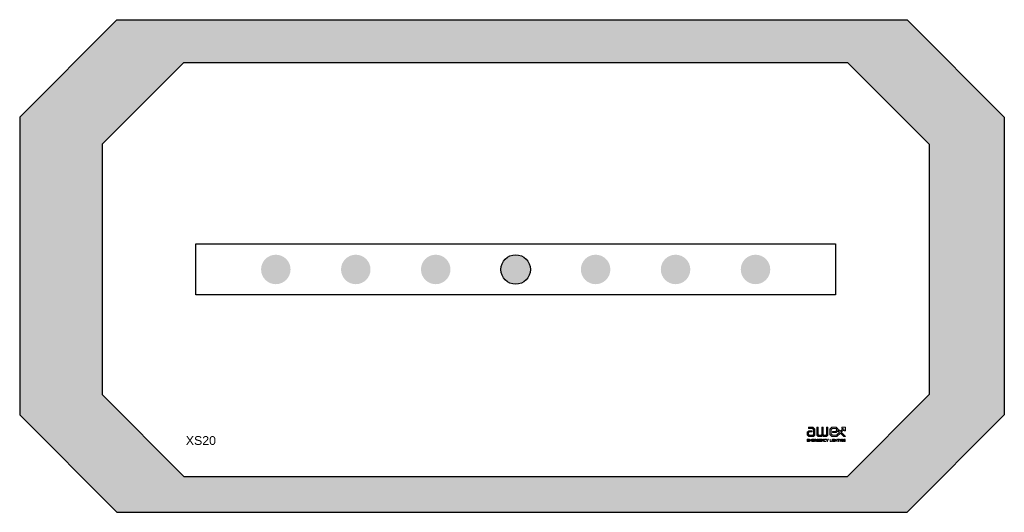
# Model space of a CAD drawing. Header units: millimetres. Extents: x -94648 to 68781, y -29623 to 11990.
# Tile 13 of 181: x -43114 to -43076, y -15074 to -15055. Entities that reach past the tile are written whole.
import ezdxf
from ezdxf.enums import TextEntityAlignment as Align

# ---------------------------------------------------------------- set-up
doc = ezdxf.new("R2010")
doc.units = ezdxf.units.MM
doc.layers.add('AX - ADRESACJA', color=4, linetype='Continuous', lineweight=5)
doc.layers.add('AX - OPRAWY  EWAKUACYJNE', color=5, linetype='Continuous')
doc.styles.add('ARIAL 1.0', font='arial.ttf')
doc.styles.add('ROMANS', font='romans.shx', dxfattribs={"width": 0.75, "height": 10})

# ---------------------------------------------------------------- blocks, each defined once
blk = doc.blocks.new('AX - OPRAWY')
at = {"layer": 'AX - OPRAWY  EWAKUACYJNE', "lineweight": 5}
for points in [[(2911.5, 461.85), (2911.5, 461.56), (2911.67, 461.38), (2912.19, 461.38), (2912.36, 461.53), (2912.36, 462.2), (2912.13, 462.42), (2911.65, 462.42), (2911.65, 462.27), (2912.07, 462.27), (2912.21, 462.14), (2912.21, 461.59), (2912.13, 461.52), (2911.74, 461.52), (2911.65, 461.62), (2911.65, 461.79), (2911.73, 461.88), (2912.07, 461.88), (2912.07, 462.02), (2911.67, 462.02)], [(2912.58, 461.53), (2912.74, 461.38), (2913.09, 461.38), (2913.19, 461.48), (2913.3, 461.38), (2913.63, 461.38), (2913.8, 461.53), (2913.8, 462.42), (2913.65, 462.42), (2913.65, 461.59), (2913.58, 461.52), (2913.35, 461.52), (2913.26, 461.61), (2913.26, 462.42), (2913.12, 462.42), (2913.12, 461.61), (2913.03, 461.52), (2912.8, 461.52), (2912.72, 461.59), (2912.72, 462.42), (2912.58, 462.42)], [(2915.19, 461.96), (2914.99, 462.16), (2914.99, 461.95), (2915.08, 461.86), (2914.75, 461.52), (2914.31, 461.52), (2914.16, 461.66), (2914.16, 462.14), (2914.31, 462.27), (2914.67, 462.27), (2914.77, 462.18), (2914.77, 462.04), (2914.67, 461.95), (2914.31, 461.95), (2914.31, 461.81), (2914.73, 461.81), (2914.92, 461.98), (2914.92, 462.23), (2914.73, 462.42), (2914.25, 462.42), (2914.02, 462.2), (2914.02, 461.6), (2914.25, 461.38), (2914.81, 461.38), (2915.19, 461.76), (2915.57, 461.38), (2915.77, 461.38), (2915.29, 461.86), (2915.6, 462.17), (2915.6, 462.02), (2915.75, 462.02), (2915.75, 462.42), (2915.34, 462.42), (2915.34, 462.27), (2915.5, 462.27)], [(2914.02, 461.6), (2914.25, 461.38), (2914.81, 461.38), (2915.19, 461.76), (2915.57, 461.38), (2915.77, 461.38), (2915.29, 461.86), (2915.6, 462.17), (2915.6, 462.02), (2915.75, 462.02), (2915.75, 462.42), (2915.34, 462.42), (2915.34, 462.27), (2915.5, 462.27), (2915.19, 461.96), (2914.99, 462.16), (2914.99, 461.95), (2915.08, 461.86), (2914.75, 461.52), (2914.31, 461.52), (2914.16, 461.66), (2914.16, 462.14), (2914.31, 462.27), (2914.67, 462.27), (2914.77, 462.18), (2914.77, 462.04), (2914.67, 461.95), (2914.31, 461.95), (2914.31, 461.81), (2914.73, 461.81), (2914.92, 461.98), (2914.92, 462.23), (2914.73, 462.42), (2914.25, 462.42), (2914.02, 462.2)], [(2911.5, 461.08), (2911.5, 460.82), (2911.69, 460.82), (2911.69, 460.85), (2911.53, 460.85), (2911.53, 460.94), (2911.67, 460.94), (2911.67, 460.96), (2911.53, 460.96), (2911.53, 461.05), (2911.69, 461.05), (2911.69, 461.08)], [(2911.75, 461.08), (2911.75, 460.82), (2911.78, 460.82), (2911.78, 461.03), (2911.87, 460.89), (2911.87, 460.89), (2911.97, 461.03), (2911.97, 460.82), (2912, 460.82), (2912, 461.08), (2911.97, 461.08), (2911.87, 460.94), (2911.78, 461.08)], [(2912.06, 461.08), (2912.06, 460.82), (2912.25, 460.82), (2912.25, 460.85), (2912.09, 460.85), (2912.09, 460.94), (2912.23, 460.94), (2912.23, 460.96), (2912.09, 460.96), (2912.09, 461.05), (2912.25, 461.05), (2912.25, 461.08)], [(2912.56, 460.95), (2912.56, 460.94), (2912.56, 460.93), (2912.56, 460.93), (2912.56, 460.92), (2912.57, 460.91), (2912.57, 460.91), (2912.57, 460.9), (2912.57, 460.9), (2912.57, 460.89), (2912.58, 460.88), (2912.58, 460.88), (2912.58, 460.87), (2912.59, 460.87), (2912.59, 460.86), (2912.59, 460.86), (2912.6, 460.85), (2912.6, 460.85), (2912.61, 460.84), (2912.61, 460.84), (2912.62, 460.84), (2912.62, 460.83), (2912.63, 460.83), (2912.63, 460.83), (2912.64, 460.82), (2912.65, 460.82), (2912.65, 460.82), (2912.66, 460.82), (2912.67, 460.82), (2912.67, 460.82), (2912.68, 460.82), (2912.69, 460.81), (2912.69, 460.81), (2912.7, 460.81), (2912.71, 460.82), (2912.72, 460.82), (2912.73, 460.82), (2912.73, 460.82), (2912.74, 460.82), (2912.75, 460.82), (2912.75, 460.83), (2912.76, 460.83), (2912.77, 460.83), (2912.77, 460.84), (2912.78, 460.84), (2912.78, 460.84), (2912.79, 460.85), (2912.79, 460.85), (2912.8, 460.85), (2912.8, 460.96), (2912.69, 460.96), (2912.69, 460.93), (2912.77, 460.93), (2912.77, 460.87), (2912.77, 460.86), (2912.76, 460.86), (2912.76, 460.86), (2912.76, 460.86), (2912.75, 460.85), (2912.75, 460.85), (2912.74, 460.85), (2912.74, 460.85), (2912.73, 460.85), (2912.73, 460.85), (2912.72, 460.84), (2912.72, 460.84), (2912.71, 460.84), (2912.71, 460.84), (2912.7, 460.84), (2912.7, 460.84), (2912.69, 460.84), (2912.68, 460.84), (2912.68, 460.84), (2912.67, 460.84), (2912.67, 460.84), (2912.66, 460.85), (2912.66, 460.85), (2912.65, 460.85), (2912.65, 460.85), (2912.64, 460.85), (2912.64, 460.86), (2912.64, 460.86), (2912.63, 460.86), (2912.63, 460.86), (2912.62, 460.87), (2912.62, 460.87), (2912.62, 460.88), (2912.61, 460.88), (2912.61, 460.88), (2912.61, 460.89), (2912.61, 460.89), (2912.6, 460.9), (2912.6, 460.9), (2912.6, 460.91), (2912.6, 460.91), (2912.6, 460.92), (2912.6, 460.92), (2912.59, 460.93), (2912.59, 460.93), (2912.59, 460.94), (2912.59, 460.94), (2912.59, 460.95), (2912.59, 460.95), (2912.59, 460.96), (2912.59, 460.96), (2912.59, 460.97), (2912.59, 460.97), (2912.6, 460.98), (2912.6, 460.98), (2912.6, 460.99), (2912.6, 460.99), (2912.6, 461), (2912.6, 461), (2912.61, 461), (2912.61, 461.01), (2912.61, 461.01), (2912.61, 461.02), (2912.62, 461.02), (2912.62, 461.02), (2912.62, 461.03), (2912.63, 461.03), (2912.63, 461.04), (2912.63, 461.04), (2912.64, 461.04), (2912.64, 461.04), (2912.65, 461.05), (2912.65, 461.05), (2912.66, 461.05), (2912.66, 461.05), (2912.67, 461.05), (2912.67, 461.05), (2912.68, 461.06), (2912.68, 461.06), (2912.69, 461.06), (2912.69, 461.06), (2912.7, 461.06), (2912.7, 461.06), (2912.71, 461.06), (2912.72, 461.05), (2912.72, 461.05), (2912.73, 461.05), (2912.73, 461.05), (2912.74, 461.05), (2912.74, 461.05), (2912.75, 461.04), (2912.75, 461.04), (2912.76, 461.04), (2912.76, 461.04), (2912.76, 461.03), (2912.77, 461.03), (2912.77, 461.03), (2912.79, 461.05), (2912.78, 461.05), (2912.78, 461.06), (2912.77, 461.06), (2912.77, 461.06), (2912.76, 461.07), (2912.76, 461.07), (2912.75, 461.07), (2912.75, 461.07), (2912.74, 461.08), (2912.74, 461.08), (2912.73, 461.08), (2912.72, 461.08), (2912.72, 461.08), (2912.71, 461.08), (2912.7, 461.08), (2912.69, 461.08), (2912.69, 461.08), (2912.68, 461.08), (2912.67, 461.08), (2912.66, 461.08), (2912.66, 461.08), (2912.65, 461.08), (2912.65, 461.08), (2912.64, 461.07), (2912.63, 461.07), (2912.63, 461.07), (2912.62, 461.06), (2912.62, 461.06), (2912.61, 461.06), (2912.61, 461.05), (2912.6, 461.05), (2912.6, 461.04), (2912.59, 461.04), (2912.59, 461.03), (2912.59, 461.03), (2912.58, 461.02), (2912.58, 461.02), (2912.58, 461.01), (2912.57, 461.01), (2912.57, 461), (2912.57, 460.99), (2912.57, 460.99), (2912.57, 460.98), (2912.56, 460.98), (2912.56, 460.97), (2912.56, 460.96), (2912.56, 460.96), (2912.56, 460.95)], [(2912.85, 461.08), (2912.85, 460.82), (2913.04, 460.82), (2913.04, 460.85), (2912.88, 460.85), (2912.88, 460.94), (2913.02, 460.94), (2913.02, 460.96), (2912.88, 460.96), (2912.88, 461.05), (2913.04, 461.05), (2913.04, 461.08)], [(2913.1, 461.08), (2913.1, 460.82), (2913.13, 460.82), (2913.13, 461.03), (2913.3, 460.82), (2913.32, 460.82), (2913.32, 461.08), (2913.29, 461.08), (2913.29, 460.87), (2913.13, 461.08)], [(2913.36, 460.95), (2913.36, 460.94), (2913.36, 460.93), (2913.36, 460.93), (2913.36, 460.92), (2913.36, 460.91), (2913.37, 460.91), (2913.37, 460.9), (2913.37, 460.9), (2913.37, 460.89), (2913.37, 460.88), (2913.38, 460.88), (2913.38, 460.87), (2913.38, 460.87), (2913.39, 460.86), (2913.39, 460.86), (2913.4, 460.85), (2913.4, 460.85), (2913.41, 460.84), (2913.41, 460.84), (2913.42, 460.84), (2913.42, 460.83), (2913.43, 460.83), (2913.43, 460.83), (2913.44, 460.82), (2913.44, 460.82), (2913.45, 460.82), (2913.46, 460.82), (2913.46, 460.82), (2913.47, 460.82), (2913.48, 460.82), (2913.48, 460.81), (2913.49, 460.81), (2913.5, 460.81), (2913.51, 460.82), (2913.51, 460.82), (2913.52, 460.82), (2913.53, 460.82), (2913.54, 460.82), (2913.54, 460.82), (2913.55, 460.83), (2913.56, 460.83), (2913.56, 460.83), (2913.57, 460.84), (2913.57, 460.84), (2913.58, 460.85), (2913.58, 460.85), (2913.59, 460.86), (2913.59, 460.86), (2913.58, 460.88), (2913.57, 460.87), (2913.57, 460.87), (2913.56, 460.87), (2913.56, 460.86), (2913.55, 460.86), (2913.55, 460.86), (2913.54, 460.85), (2913.54, 460.85), (2913.53, 460.85), (2913.53, 460.85), (2913.52, 460.85), (2913.52, 460.84), (2913.51, 460.84), (2913.5, 460.84), (2913.5, 460.84), (2913.49, 460.84), (2913.49, 460.84), (2913.48, 460.84), (2913.48, 460.84), (2913.47, 460.84), (2913.47, 460.84), (2913.46, 460.85), (2913.46, 460.85), (2913.45, 460.85), (2913.45, 460.85), (2913.44, 460.85), (2913.44, 460.86), (2913.43, 460.86), (2913.43, 460.86), (2913.43, 460.87), (2913.42, 460.87), (2913.42, 460.87), (2913.42, 460.88), (2913.41, 460.88), (2913.41, 460.88), (2913.41, 460.89), (2913.4, 460.89), (2913.4, 460.9), (2913.4, 460.9), (2913.4, 460.91), (2913.4, 460.91), (2913.39, 460.92), (2913.39, 460.92), (2913.39, 460.93), (2913.39, 460.93), (2913.39, 460.94), (2913.39, 460.94), (2913.39, 460.95), (2913.39, 460.95), (2913.39, 460.96), (2913.39, 460.96), (2913.39, 460.97), (2913.39, 460.97), (2913.39, 460.98), (2913.39, 460.98), (2913.4, 460.99), (2913.4, 460.99), (2913.4, 461), (2913.4, 461), (2913.4, 461.01), (2913.41, 461.01), (2913.41, 461.01), (2913.41, 461.02), (2913.42, 461.02), (2913.42, 461.03), (2913.42, 461.03), (2913.43, 461.03), (2913.43, 461.04), (2913.43, 461.04), (2913.44, 461.04), (2913.44, 461.04), (2913.45, 461.05), (2913.45, 461.05), (2913.46, 461.05), (2913.46, 461.05), (2913.47, 461.05), (2913.47, 461.05), (2913.48, 461.06), (2913.48, 461.06), (2913.49, 461.06), (2913.49, 461.06), (2913.5, 461.06), (2913.5, 461.06), (2913.51, 461.06), (2913.52, 461.05), (2913.52, 461.05), (2913.53, 461.05), (2913.53, 461.05), (2913.54, 461.05), (2913.54, 461.04), (2913.55, 461.04), (2913.55, 461.04), (2913.56, 461.04), (2913.56, 461.03), (2913.56, 461.03), (2913.57, 461.02), (2913.57, 461.02), (2913.59, 461.04), (2913.59, 461.05), (2913.58, 461.05), (2913.58, 461.06), (2913.57, 461.06), (2913.57, 461.06), (2913.56, 461.07), (2913.56, 461.07), (2913.55, 461.07), (2913.54, 461.07), (2913.54, 461.08), (2913.53, 461.08), (2913.52, 461.08), (2913.52, 461.08), (2913.51, 461.08), (2913.5, 461.08), (2913.49, 461.08), (2913.48, 461.08), (2913.48, 461.08), (2913.47, 461.08), (2913.46, 461.08), (2913.46, 461.08), (2913.45, 461.08), (2913.44, 461.08), (2913.44, 461.07), (2913.43, 461.07), (2913.43, 461.07), (2913.42, 461.06), (2913.42, 461.06), (2913.41, 461.06), (2913.41, 461.05), (2913.4, 461.05), (2913.4, 461.04), (2913.39, 461.04), (2913.39, 461.03), (2913.38, 461.03), (2913.38, 461.02), (2913.38, 461.02), (2913.37, 461.01), (2913.37, 461.01), (2913.37, 461), (2913.37, 461), (2913.37, 460.99), (2913.36, 460.98), (2913.36, 460.98), (2913.36, 460.97), (2913.36, 460.96), (2913.36, 460.96), (2913.36, 460.95)], [(2913.61, 461.08), (2913.72, 460.92), (2913.72, 460.82), (2913.75, 460.82), (2913.75, 460.92), (2913.86, 461.08), (2913.82, 461.08), (2913.73, 460.95), (2913.65, 461.08)], [(2914.04, 461.08), (2914.04, 460.82), (2914.21, 460.82), (2914.21, 460.85), (2914.07, 460.85), (2914.07, 461.08)], [(2914.27, 461.08), (2914.27, 460.82), (2914.3, 460.82), (2914.3, 461.08)], [(2914.34, 460.95), (2914.34, 460.94), (2914.34, 460.93), (2914.34, 460.93), (2914.35, 460.92), (2914.35, 460.91), (2914.35, 460.91), (2914.35, 460.9), (2914.35, 460.9), (2914.35, 460.89), (2914.36, 460.88), (2914.36, 460.88), (2914.36, 460.87), (2914.37, 460.87), (2914.37, 460.86), (2914.37, 460.86), (2914.38, 460.85), (2914.38, 460.85), (2914.39, 460.84), (2914.39, 460.84), (2914.4, 460.84), (2914.4, 460.83), (2914.41, 460.83), (2914.41, 460.83), (2914.42, 460.82), (2914.43, 460.82), (2914.43, 460.82), (2914.44, 460.82), (2914.45, 460.82), (2914.45, 460.82), (2914.46, 460.82), (2914.47, 460.81), (2914.48, 460.81), (2914.48, 460.81), (2914.49, 460.82), (2914.5, 460.82), (2914.51, 460.82), (2914.51, 460.82), (2914.52, 460.82), (2914.53, 460.82), (2914.54, 460.83), (2914.54, 460.83), (2914.55, 460.83), (2914.55, 460.84), (2914.56, 460.84), (2914.57, 460.84), (2914.57, 460.85), (2914.58, 460.85), (2914.58, 460.85), (2914.58, 460.96), (2914.47, 460.96), (2914.47, 460.93), (2914.55, 460.93), (2914.55, 460.87), (2914.55, 460.86), (2914.54, 460.86), (2914.54, 460.86), (2914.54, 460.86), (2914.53, 460.85), (2914.53, 460.85), (2914.52, 460.85), (2914.52, 460.85), (2914.51, 460.85), (2914.51, 460.85), (2914.5, 460.84), (2914.5, 460.84), (2914.49, 460.84), (2914.49, 460.84), (2914.48, 460.84), (2914.48, 460.84), (2914.47, 460.84), (2914.47, 460.84), (2914.46, 460.84), (2914.45, 460.84), (2914.45, 460.84), (2914.44, 460.85), (2914.44, 460.85), (2914.43, 460.85), (2914.43, 460.85), (2914.42, 460.85), (2914.42, 460.86), (2914.42, 460.86), (2914.41, 460.86), (2914.41, 460.86), (2914.4, 460.87), (2914.4, 460.87), (2914.4, 460.88), (2914.4, 460.88), (2914.39, 460.88), (2914.39, 460.89), (2914.39, 460.89), (2914.38, 460.9), (2914.38, 460.9), (2914.38, 460.91), (2914.38, 460.91), (2914.38, 460.92), (2914.38, 460.92), (2914.38, 460.93), (2914.37, 460.93), (2914.37, 460.94), (2914.37, 460.94), (2914.37, 460.95), (2914.37, 460.95), (2914.37, 460.96), (2914.37, 460.96), (2914.37, 460.97), (2914.38, 460.97), (2914.38, 460.98), (2914.38, 460.98), (2914.38, 460.99), (2914.38, 460.99), (2914.38, 461), (2914.38, 461), (2914.39, 461), (2914.39, 461.01), (2914.39, 461.01), (2914.4, 461.02), (2914.4, 461.02), (2914.4, 461.02), (2914.4, 461.03), (2914.41, 461.03), (2914.41, 461.04), (2914.42, 461.04), (2914.42, 461.04), (2914.42, 461.04), (2914.43, 461.05), (2914.43, 461.05), (2914.44, 461.05), (2914.44, 461.05), (2914.45, 461.05), (2914.45, 461.05), (2914.46, 461.06), (2914.46, 461.06), (2914.47, 461.06), (2914.47, 461.06), (2914.48, 461.06), (2914.49, 461.06), (2914.49, 461.06), (2914.5, 461.05), (2914.5, 461.05), (2914.51, 461.05), (2914.51, 461.05), (2914.52, 461.05), (2914.52, 461.05), (2914.53, 461.04), (2914.53, 461.04), (2914.54, 461.04), (2914.54, 461.04), (2914.54, 461.03), (2914.55, 461.03), (2914.55, 461.03), (2914.57, 461.05), (2914.57, 461.05), (2914.56, 461.06), (2914.56, 461.06), (2914.55, 461.06), (2914.55, 461.07), (2914.54, 461.07), (2914.53, 461.07), (2914.53, 461.07), (2914.52, 461.08), (2914.52, 461.08), (2914.51, 461.08), (2914.5, 461.08), (2914.5, 461.08), (2914.49, 461.08), (2914.48, 461.08), (2914.47, 461.08), (2914.47, 461.08), (2914.46, 461.08), (2914.45, 461.08), (2914.45, 461.08), (2914.44, 461.08), (2914.43, 461.08), (2914.43, 461.08), (2914.42, 461.07), (2914.41, 461.07), (2914.41, 461.07), (2914.4, 461.06), (2914.4, 461.06), (2914.39, 461.06), (2914.39, 461.05), (2914.38, 461.05), (2914.38, 461.04), (2914.37, 461.04), (2914.37, 461.03), (2914.37, 461.03), (2914.36, 461.02), (2914.36, 461.02), (2914.36, 461.01), (2914.35, 461.01), (2914.35, 461), (2914.35, 460.99), (2914.35, 460.99), (2914.35, 460.98), (2914.35, 460.98), (2914.34, 460.97), (2914.34, 460.96), (2914.34, 460.96), (2914.34, 460.95)], [(2914.63, 461.08), (2914.63, 460.82), (2914.66, 460.82), (2914.66, 460.94), (2914.81, 460.94), (2914.81, 460.82), (2914.84, 460.82), (2914.84, 461.08), (2914.81, 461.08), (2914.81, 460.96), (2914.66, 460.96), (2914.66, 461.08)], [(2914.89, 461.05), (2914.89, 461.08), (2915.09, 461.08), (2915.09, 461.05), (2915, 461.05), (2915, 460.82), (2914.98, 460.82), (2914.98, 461.05)], [(2915.15, 461.08), (2915.15, 460.82), (2915.18, 460.82), (2915.18, 461.08)], [(2915.24, 461.08), (2915.24, 460.82), (2915.27, 460.82), (2915.27, 461.03), (2915.44, 460.82), (2915.46, 460.82), (2915.46, 461.08), (2915.43, 461.08), (2915.43, 460.87), (2915.27, 461.08)], [(2915.51, 460.95), (2915.51, 460.94), (2915.51, 460.93), (2915.51, 460.93), (2915.51, 460.92), (2915.51, 460.91), (2915.51, 460.91), (2915.52, 460.9), (2915.52, 460.9), (2915.52, 460.89), (2915.52, 460.88), (2915.53, 460.88), (2915.53, 460.87), (2915.53, 460.87), (2915.54, 460.86), (2915.54, 460.86), (2915.54, 460.85), (2915.55, 460.85), (2915.55, 460.84), (2915.56, 460.84), (2915.56, 460.84), (2915.57, 460.83), (2915.57, 460.83), (2915.58, 460.83), (2915.59, 460.82), (2915.59, 460.82), (2915.6, 460.82), (2915.6, 460.82), (2915.61, 460.82), (2915.62, 460.82), (2915.63, 460.82), (2915.63, 460.81), (2915.64, 460.81), (2915.65, 460.81), (2915.66, 460.82), (2915.66, 460.82), (2915.67, 460.82), (2915.68, 460.82), (2915.69, 460.82), (2915.69, 460.82), (2915.7, 460.83), (2915.71, 460.83), (2915.71, 460.83), (2915.72, 460.84), (2915.72, 460.84), (2915.73, 460.84), (2915.74, 460.85), (2915.74, 460.85), (2915.74, 460.85), (2915.74, 460.96), (2915.64, 460.96), (2915.64, 460.93), (2915.72, 460.93), (2915.72, 460.87), (2915.71, 460.86), (2915.71, 460.86), (2915.71, 460.86), (2915.7, 460.86), (2915.7, 460.85), (2915.69, 460.85), (2915.69, 460.85), (2915.68, 460.85), (2915.68, 460.85), (2915.67, 460.85), (2915.67, 460.84), (2915.66, 460.84), (2915.66, 460.84), (2915.65, 460.84), (2915.65, 460.84), (2915.64, 460.84), (2915.64, 460.84), (2915.63, 460.84), (2915.62, 460.84), (2915.62, 460.84), (2915.61, 460.84), (2915.61, 460.85), (2915.6, 460.85), (2915.6, 460.85), (2915.59, 460.85), (2915.59, 460.85), (2915.59, 460.86), (2915.58, 460.86), (2915.58, 460.86), (2915.57, 460.86), (2915.57, 460.87), (2915.57, 460.87), (2915.56, 460.88), (2915.56, 460.88), (2915.56, 460.88), (2915.55, 460.89), (2915.55, 460.89), (2915.55, 460.9), (2915.55, 460.9), (2915.55, 460.91), (2915.54, 460.91), (2915.54, 460.92), (2915.54, 460.92), (2915.54, 460.93), (2915.54, 460.93), (2915.54, 460.94), (2915.54, 460.94), (2915.54, 460.95), (2915.54, 460.95), (2915.54, 460.96), (2915.54, 460.96), (2915.54, 460.97), (2915.54, 460.97), (2915.54, 460.98), (2915.54, 460.98), (2915.54, 460.99), (2915.55, 460.99), (2915.55, 461), (2915.55, 461), (2915.55, 461), (2915.55, 461.01), (2915.56, 461.01), (2915.56, 461.02), (2915.56, 461.02), (2915.57, 461.02), (2915.57, 461.03), (2915.57, 461.03), (2915.58, 461.04), (2915.58, 461.04), (2915.58, 461.04), (2915.59, 461.04), (2915.59, 461.05), (2915.6, 461.05), (2915.6, 461.05), (2915.61, 461.05), (2915.61, 461.05), (2915.62, 461.05), (2915.62, 461.06), (2915.63, 461.06), (2915.63, 461.06), (2915.64, 461.06), (2915.64, 461.06), (2915.65, 461.06), (2915.66, 461.06), (2915.66, 461.05), (2915.67, 461.05), (2915.67, 461.05), (2915.68, 461.05), (2915.68, 461.05), (2915.69, 461.05), (2915.69, 461.04), (2915.7, 461.04), (2915.7, 461.04), (2915.71, 461.04), (2915.71, 461.03), (2915.71, 461.03), (2915.72, 461.03), (2915.74, 461.05), (2915.73, 461.05), (2915.73, 461.06), (2915.72, 461.06), (2915.72, 461.06), (2915.71, 461.07), (2915.71, 461.07), (2915.7, 461.07), (2915.69, 461.07), (2915.69, 461.08), (2915.68, 461.08), (2915.68, 461.08), (2915.67, 461.08), (2915.66, 461.08), (2915.65, 461.08), (2915.65, 461.08), (2915.64, 461.08), (2915.63, 461.08), (2915.62, 461.08), (2915.62, 461.08), (2915.61, 461.08), (2915.6, 461.08), (2915.6, 461.08), (2915.59, 461.08), (2915.59, 461.07), (2915.58, 461.07), (2915.57, 461.07), (2915.57, 461.06), (2915.56, 461.06), (2915.56, 461.06), (2915.55, 461.05), (2915.55, 461.05), (2915.54, 461.04), (2915.54, 461.04), (2915.54, 461.03), (2915.53, 461.03), (2915.53, 461.02), (2915.53, 461.02), (2915.52, 461.01), (2915.52, 461.01), (2915.52, 461), (2915.52, 460.99), (2915.51, 460.99), (2915.51, 460.98), (2915.51, 460.98), (2915.51, 460.97), (2915.51, 460.96), (2915.51, 460.96), (2915.51, 460.95)]]:
    blk.add_hatch(color=251, dxfattribs=at).paths.add_polyline_path(points)
h = blk.add_hatch(color=251, dxfattribs=at)
h.paths.add_polyline_path([(2912.31, 461.08), (2912.31, 460.82), (2912.34, 460.82), (2912.34, 460.92), (2912.42, 460.92), (2912.49, 460.82), (2912.53, 460.82), (2912.45, 460.93), (2912.46, 460.93), (2912.46, 460.93), (2912.47, 460.93), (2912.48, 460.93), (2912.48, 460.94), (2912.48, 460.94), (2912.49, 460.94), (2912.49, 460.94), (2912.49, 460.94), (2912.49, 460.95), (2912.5, 460.95), (2912.5, 460.95), (2912.5, 460.95), (2912.5, 460.95), (2912.51, 460.96), (2912.51, 460.96), (2912.51, 460.96), (2912.51, 460.97), (2912.51, 460.97), (2912.51, 460.97), (2912.51, 460.98), (2912.52, 460.98), (2912.52, 460.98), (2912.52, 460.99), (2912.52, 460.99), (2912.52, 460.99), (2912.52, 461), (2912.52, 461), (2912.52, 461), (2912.52, 461.01), (2912.52, 461.01), (2912.52, 461.01), (2912.52, 461.02), (2912.52, 461.02), (2912.52, 461.02), (2912.51, 461.03), (2912.51, 461.03), (2912.51, 461.03), (2912.51, 461.04), (2912.51, 461.04), (2912.51, 461.04), (2912.51, 461.05), (2912.5, 461.05), (2912.5, 461.05), (2912.5, 461.05), (2912.5, 461.06), (2912.49, 461.06), (2912.49, 461.06), (2912.48, 461.06), (2912.48, 461.07), (2912.48, 461.07), (2912.47, 461.07), (2912.47, 461.07), (2912.46, 461.07), (2912.46, 461.08), (2912.45, 461.08), (2912.45, 461.08), (2912.44, 461.08), (2912.44, 461.08), (2912.43, 461.08), (2912.42, 461.08)])
h.paths.add_polyline_path([(2912.34, 460.95), (2912.34, 461.05), (2912.42, 461.05), (2912.43, 461.05), (2912.44, 461.05), (2912.44, 461.05), (2912.45, 461.05), (2912.46, 461.05), (2912.46, 461.04), (2912.46, 461.04), (2912.47, 461.04), (2912.47, 461.04), (2912.47, 461.04), (2912.47, 461.04), (2912.48, 461.03), (2912.48, 461.03), (2912.48, 461.03), (2912.48, 461.03), (2912.48, 461.03), (2912.48, 461.02), (2912.48, 461.02), (2912.49, 461.02), (2912.49, 461.02), (2912.49, 461.01), (2912.49, 461.01), (2912.49, 461.01), (2912.49, 461.01), (2912.49, 461), (2912.49, 461), (2912.49, 461), (2912.49, 461), (2912.49, 460.99), (2912.49, 460.99), (2912.49, 460.99), (2912.49, 460.99), (2912.49, 460.98), (2912.49, 460.98), (2912.48, 460.98), (2912.48, 460.98), (2912.48, 460.97), (2912.48, 460.97), (2912.48, 460.97), (2912.48, 460.97), (2912.47, 460.96), (2912.47, 460.96), (2912.47, 460.96), (2912.47, 460.96), (2912.47, 460.96), (2912.46, 460.96), (2912.46, 460.95), (2912.46, 460.95), (2912.45, 460.95), (2912.45, 460.95), (2912.45, 460.95), (2912.44, 460.95), (2912.44, 460.95), (2912.43, 460.95), (2912.42, 460.95)], flags=16)
at = {"layer": 'AX - OPRAWY  EWAKUACYJNE', "color": 251, "lineweight": 5}
for points in [[(2911.65, 462.42), (2911.65, 462.27), (2912.07, 462.27), (2912.21, 462.14), (2912.21, 461.59), (2912.13, 461.52), (2911.74, 461.52), (2911.65, 461.62), (2911.65, 461.79), (2911.73, 461.88), (2912.07, 461.88), (2912.07, 462.02), (2911.67, 462.02), (2911.5, 461.85), (2911.5, 461.56), (2911.67, 461.38), (2912.19, 461.38), (2912.36, 461.53), (2912.36, 462.2), (2912.13, 462.42), (2911.65, 462.42)], [(2913.65, 461.59), (2913.58, 461.52), (2913.35, 461.52), (2913.26, 461.61), (2913.26, 462.42), (2913.12, 462.42), (2913.12, 461.61), (2913.03, 461.52), (2912.8, 461.52), (2912.72, 461.59), (2912.72, 462.42), (2912.58, 462.42), (2912.58, 461.53), (2912.74, 461.38), (2913.09, 461.38), (2913.19, 461.48), (2913.3, 461.38), (2913.63, 461.38), (2913.8, 461.53), (2913.8, 462.42), (2913.65, 462.42), (2913.65, 461.59)], [(2915.75, 462.02), (2915.75, 462.42), (2915.34, 462.42), (2915.34, 462.27), (2915.5, 462.27), (2915.19, 461.96), (2914.99, 462.16), (2914.99, 461.95), (2915.08, 461.86), (2914.75, 461.52), (2914.31, 461.52), (2914.16, 461.66), (2914.16, 462.14), (2914.31, 462.27), (2914.67, 462.27), (2914.77, 462.18), (2914.77, 462.04), (2914.67, 461.95), (2914.31, 461.95), (2914.31, 461.81), (2914.73, 461.81), (2914.92, 461.98), (2914.92, 462.23), (2914.73, 462.42), (2914.25, 462.42), (2914.02, 462.2), (2914.02, 461.6), (2914.25, 461.38), (2914.81, 461.38), (2915.19, 461.76), (2915.57, 461.38), (2915.77, 461.38), (2915.29, 461.86), (2915.6, 462.17), (2915.6, 462.02), (2915.75, 462.02)], [(2911.5, 461.08), (2911.69, 461.08), (2911.69, 461.05), (2911.53, 461.05), (2911.53, 460.96), (2911.67, 460.96), (2911.67, 460.94), (2911.53, 460.94), (2911.53, 460.85), (2911.69, 460.85), (2911.69, 460.82), (2911.5, 460.82), (2911.5, 461.08)], [(2911.75, 461.08), (2911.78, 461.08), (2911.87, 460.94), (2911.97, 461.08), (2912, 461.08), (2912, 460.82), (2911.97, 460.82), (2911.97, 461.03), (2911.87, 460.89), (2911.87, 460.89), (2911.78, 461.03), (2911.78, 460.82), (2911.75, 460.82), (2911.75, 461.08)], [(2912.06, 461.08), (2912.25, 461.08), (2912.25, 461.05), (2912.09, 461.05), (2912.09, 460.96), (2912.23, 460.96), (2912.23, 460.94), (2912.09, 460.94), (2912.09, 460.85), (2912.25, 460.85), (2912.25, 460.82), (2912.06, 460.82), (2912.06, 461.08)], [(2912.31, 461.08), (2912.42, 461.08), (2912.43, 461.08), (2912.44, 461.08), (2912.44, 461.08), (2912.45, 461.08), (2912.45, 461.08), (2912.46, 461.08), (2912.46, 461.07), (2912.47, 461.07), (2912.47, 461.07), (2912.48, 461.07), (2912.48, 461.07), (2912.48, 461.06), (2912.49, 461.06), (2912.49, 461.06), (2912.5, 461.06), (2912.5, 461.05), (2912.5, 461.05), (2912.5, 461.05), (2912.51, 461.05), (2912.51, 461.04), (2912.51, 461.04), (2912.51, 461.04), (2912.51, 461.03), (2912.51, 461.03), (2912.51, 461.03), (2912.52, 461.02), (2912.52, 461.02), (2912.52, 461.02), (2912.52, 461.01), (2912.52, 461.01), (2912.52, 461.01), (2912.52, 461), (2912.52, 461), (2912.52, 461), (2912.52, 460.99), (2912.52, 460.99), (2912.52, 460.99), (2912.52, 460.98), (2912.52, 460.98), (2912.51, 460.98), (2912.51, 460.97), (2912.51, 460.97), (2912.51, 460.97), (2912.51, 460.96), (2912.51, 460.96), (2912.51, 460.96), (2912.5, 460.95), (2912.5, 460.95), (2912.5, 460.95), (2912.5, 460.95), (2912.49, 460.95), (2912.49, 460.94), (2912.49, 460.94), (2912.49, 460.94), (2912.48, 460.94), (2912.48, 460.94), (2912.48, 460.93), (2912.47, 460.93), (2912.46, 460.93), (2912.46, 460.93), (2912.45, 460.93), (2912.53, 460.82), (2912.49, 460.82), (2912.42, 460.92), (2912.34, 460.92), (2912.34, 460.82), (2912.31, 460.82), (2912.31, 461.08)], [(2912.42, 460.95), (2912.43, 460.95), (2912.44, 460.95), (2912.44, 460.95), (2912.45, 460.95), (2912.45, 460.95), (2912.45, 460.95), (2912.46, 460.95), (2912.46, 460.95), (2912.46, 460.96), (2912.47, 460.96), (2912.47, 460.96), (2912.47, 460.96), (2912.47, 460.96), (2912.47, 460.96), (2912.48, 460.97), (2912.48, 460.97), (2912.48, 460.97), (2912.48, 460.97), (2912.48, 460.98), (2912.48, 460.98), (2912.49, 460.98), (2912.49, 460.98), (2912.49, 460.99), (2912.49, 460.99), (2912.49, 460.99), (2912.49, 460.99), (2912.49, 461), (2912.49, 461), (2912.49, 461), (2912.49, 461), (2912.49, 461.01), (2912.49, 461.01), (2912.49, 461.01), (2912.49, 461.01), (2912.49, 461.02), (2912.49, 461.02), (2912.48, 461.02), (2912.48, 461.02), (2912.48, 461.03), (2912.48, 461.03), (2912.48, 461.03), (2912.48, 461.03), (2912.48, 461.03), (2912.47, 461.04), (2912.47, 461.04), (2912.47, 461.04), (2912.47, 461.04), (2912.46, 461.04), (2912.46, 461.04), (2912.46, 461.05), (2912.45, 461.05), (2912.44, 461.05), (2912.44, 461.05), (2912.43, 461.05), (2912.42, 461.05), (2912.34, 461.05), (2912.34, 460.95), (2912.42, 460.95)], [(2912.56, 460.95), (2912.56, 460.95), (2912.56, 460.96), (2912.56, 460.96), (2912.56, 460.97), (2912.56, 460.98), (2912.57, 460.98), (2912.57, 460.99), (2912.57, 460.99), (2912.57, 461), (2912.57, 461.01), (2912.58, 461.01), (2912.58, 461.02), (2912.58, 461.02), (2912.59, 461.03), (2912.59, 461.03), (2912.59, 461.04), (2912.6, 461.04), (2912.6, 461.05), (2912.61, 461.05), (2912.61, 461.06), (2912.62, 461.06), (2912.62, 461.06), (2912.63, 461.07), (2912.63, 461.07), (2912.64, 461.07), (2912.65, 461.08), (2912.65, 461.08), (2912.66, 461.08), (2912.66, 461.08), (2912.67, 461.08), (2912.68, 461.08), (2912.69, 461.08), (2912.69, 461.08), (2912.7, 461.08), (2912.71, 461.08), (2912.72, 461.08), (2912.72, 461.08), (2912.73, 461.08), (2912.74, 461.08), (2912.74, 461.08), (2912.75, 461.07), (2912.75, 461.07), (2912.76, 461.07), (2912.76, 461.07), (2912.77, 461.06), (2912.77, 461.06), (2912.78, 461.06), (2912.78, 461.05), (2912.79, 461.05), (2912.77, 461.03), (2912.77, 461.03), (2912.76, 461.03), (2912.76, 461.04), (2912.76, 461.04), (2912.75, 461.04), (2912.75, 461.04), (2912.74, 461.05), (2912.74, 461.05), (2912.73, 461.05), (2912.73, 461.05), (2912.72, 461.05), (2912.72, 461.05), (2912.71, 461.06), (2912.7, 461.06), (2912.7, 461.06), (2912.69, 461.06), (2912.69, 461.06), (2912.68, 461.06), (2912.68, 461.06), (2912.67, 461.05), (2912.67, 461.05), (2912.66, 461.05), (2912.66, 461.05), (2912.65, 461.05), (2912.65, 461.05), (2912.64, 461.04), (2912.64, 461.04), (2912.63, 461.04), (2912.63, 461.04), (2912.63, 461.03), (2912.62, 461.03), (2912.62, 461.02), (2912.62, 461.02), (2912.61, 461.02), (2912.61, 461.01), (2912.61, 461.01), (2912.61, 461), (2912.6, 461), (2912.6, 461), (2912.6, 460.99), (2912.6, 460.99), (2912.6, 460.98), (2912.6, 460.98), (2912.59, 460.97), (2912.59, 460.97), (2912.59, 460.96), (2912.59, 460.96), (2912.59, 460.95), (2912.59, 460.95), (2912.59, 460.94), (2912.59, 460.94), (2912.59, 460.93), (2912.59, 460.93), (2912.6, 460.92), (2912.6, 460.92), (2912.6, 460.91), (2912.6, 460.91), (2912.6, 460.9), (2912.6, 460.9), (2912.61, 460.89), (2912.61, 460.89), (2912.61, 460.88), (2912.61, 460.88), (2912.62, 460.88), (2912.62, 460.87), (2912.62, 460.87), (2912.63, 460.86), (2912.63, 460.86), (2912.64, 460.86), (2912.64, 460.86), (2912.64, 460.85), (2912.65, 460.85), (2912.65, 460.85), (2912.66, 460.85), (2912.66, 460.85), (2912.67, 460.84), (2912.67, 460.84), (2912.68, 460.84), (2912.68, 460.84), (2912.69, 460.84), (2912.7, 460.84), (2912.7, 460.84), (2912.71, 460.84), (2912.71, 460.84), (2912.72, 460.84), (2912.72, 460.84), (2912.73, 460.85), (2912.73, 460.85), (2912.74, 460.85), (2912.74, 460.85), (2912.75, 460.85), (2912.75, 460.85), (2912.76, 460.86), (2912.76, 460.86), (2912.76, 460.86), (2912.77, 460.86), (2912.77, 460.87), (2912.77, 460.93), (2912.69, 460.93), (2912.69, 460.96), (2912.8, 460.96), (2912.8, 460.85), (2912.79, 460.85), (2912.79, 460.85), (2912.78, 460.84), (2912.78, 460.84), (2912.77, 460.84), (2912.77, 460.83), (2912.76, 460.83), (2912.75, 460.83), (2912.75, 460.82), (2912.74, 460.82), (2912.73, 460.82), (2912.73, 460.82), (2912.72, 460.82), (2912.71, 460.82), (2912.7, 460.81), (2912.69, 460.81), (2912.69, 460.81), (2912.68, 460.82), (2912.67, 460.82), (2912.67, 460.82), (2912.66, 460.82), (2912.65, 460.82), (2912.65, 460.82), (2912.64, 460.82), (2912.63, 460.83), (2912.63, 460.83), (2912.62, 460.83), (2912.62, 460.84), (2912.61, 460.84), (2912.61, 460.84), (2912.6, 460.85), (2912.6, 460.85), (2912.59, 460.86), (2912.59, 460.86), (2912.59, 460.87), (2912.58, 460.87), (2912.58, 460.88), (2912.58, 460.88), (2912.57, 460.89), (2912.57, 460.9), (2912.57, 460.9), (2912.57, 460.91), (2912.57, 460.91), (2912.56, 460.92), (2912.56, 460.93), (2912.56, 460.93), (2912.56, 460.94), (2912.56, 460.95)], [(2912.85, 461.08), (2913.04, 461.08), (2913.04, 461.05), (2912.88, 461.05), (2912.88, 460.96), (2913.02, 460.96), (2913.02, 460.94), (2912.88, 460.94), (2912.88, 460.85), (2913.04, 460.85), (2913.04, 460.82), (2912.85, 460.82), (2912.85, 461.08)], [(2913.1, 461.08), (2913.13, 461.08), (2913.29, 460.87), (2913.29, 461.08), (2913.32, 461.08), (2913.32, 460.82), (2913.3, 460.82), (2913.13, 461.03), (2913.13, 460.82), (2913.1, 460.82), (2913.1, 461.08)], [(2913.36, 460.95), (2913.36, 460.95), (2913.36, 460.96), (2913.36, 460.96), (2913.36, 460.97), (2913.36, 460.98), (2913.36, 460.98), (2913.37, 460.99), (2913.37, 461), (2913.37, 461), (2913.37, 461.01), (2913.37, 461.01), (2913.38, 461.02), (2913.38, 461.02), (2913.38, 461.03), (2913.39, 461.03), (2913.39, 461.04), (2913.4, 461.04), (2913.4, 461.05), (2913.41, 461.05), (2913.41, 461.06), (2913.42, 461.06), (2913.42, 461.06), (2913.43, 461.07), (2913.43, 461.07), (2913.44, 461.07), (2913.44, 461.08), (2913.45, 461.08), (2913.46, 461.08), (2913.46, 461.08), (2913.47, 461.08), (2913.48, 461.08), (2913.48, 461.08), (2913.49, 461.08), (2913.5, 461.08), (2913.51, 461.08), (2913.52, 461.08), (2913.52, 461.08), (2913.53, 461.08), (2913.54, 461.08), (2913.54, 461.07), (2913.55, 461.07), (2913.56, 461.07), (2913.56, 461.07), (2913.57, 461.06), (2913.57, 461.06), (2913.58, 461.06), (2913.58, 461.05), (2913.59, 461.05), (2913.59, 461.04), (2913.57, 461.02), (2913.57, 461.02), (2913.56, 461.03), (2913.56, 461.03), (2913.56, 461.04), (2913.55, 461.04), (2913.55, 461.04), (2913.54, 461.04), (2913.54, 461.05), (2913.53, 461.05), (2913.53, 461.05), (2913.52, 461.05), (2913.52, 461.05), (2913.51, 461.06), (2913.5, 461.06), (2913.5, 461.06), (2913.49, 461.06), (2913.49, 461.06), (2913.48, 461.06), (2913.48, 461.06), (2913.47, 461.05), (2913.47, 461.05), (2913.46, 461.05), (2913.46, 461.05), (2913.45, 461.05), (2913.45, 461.05), (2913.44, 461.04), (2913.44, 461.04), (2913.43, 461.04), (2913.43, 461.04), (2913.43, 461.03), (2913.42, 461.03), (2913.42, 461.03), (2913.42, 461.02), (2913.41, 461.02), (2913.41, 461.01), (2913.41, 461.01), (2913.4, 461.01), (2913.4, 461), (2913.4, 461), (2913.4, 460.99), (2913.4, 460.99), (2913.39, 460.98), (2913.39, 460.98), (2913.39, 460.97), (2913.39, 460.97), (2913.39, 460.96), (2913.39, 460.96), (2913.39, 460.95), (2913.39, 460.95), (2913.39, 460.94), (2913.39, 460.94), (2913.39, 460.93), (2913.39, 460.93), (2913.39, 460.92), (2913.39, 460.92), (2913.4, 460.91), (2913.4, 460.91), (2913.4, 460.9), (2913.4, 460.9), (2913.4, 460.89), (2913.41, 460.89), (2913.41, 460.88), (2913.41, 460.88), (2913.42, 460.88), (2913.42, 460.87), (2913.42, 460.87), (2913.43, 460.87), (2913.43, 460.86), (2913.43, 460.86), (2913.44, 460.86), (2913.44, 460.85), (2913.45, 460.85), (2913.45, 460.85), (2913.46, 460.85), (2913.46, 460.85), (2913.47, 460.84), (2913.47, 460.84), (2913.48, 460.84), (2913.48, 460.84), (2913.49, 460.84), (2913.49, 460.84), (2913.5, 460.84), (2913.5, 460.84), (2913.51, 460.84), (2913.52, 460.84), (2913.52, 460.85), (2913.53, 460.85), (2913.53, 460.85), (2913.54, 460.85), (2913.54, 460.85), (2913.55, 460.86), (2913.55, 460.86), (2913.56, 460.86), (2913.56, 460.87), (2913.57, 460.87), (2913.57, 460.87), (2913.58, 460.88), (2913.59, 460.86), (2913.59, 460.86), (2913.58, 460.85), (2913.58, 460.85), (2913.57, 460.84), (2913.57, 460.84), (2913.56, 460.83), (2913.56, 460.83), (2913.55, 460.83), (2913.54, 460.82), (2913.54, 460.82), (2913.53, 460.82), (2913.52, 460.82), (2913.51, 460.82), (2913.51, 460.82), (2913.5, 460.81), (2913.49, 460.81), (2913.48, 460.81), (2913.48, 460.82), (2913.47, 460.82), (2913.46, 460.82), (2913.46, 460.82), (2913.45, 460.82), (2913.44, 460.82), (2913.44, 460.82), (2913.43, 460.83), (2913.43, 460.83), (2913.42, 460.83), (2913.42, 460.84), (2913.41, 460.84), (2913.41, 460.84), (2913.4, 460.85), (2913.4, 460.85), (2913.39, 460.86), (2913.39, 460.86), (2913.38, 460.87), (2913.38, 460.87), (2913.38, 460.88), (2913.37, 460.88), (2913.37, 460.89), (2913.37, 460.9), (2913.37, 460.9), (2913.37, 460.91), (2913.36, 460.91), (2913.36, 460.92), (2913.36, 460.93), (2913.36, 460.93), (2913.36, 460.94), (2913.36, 460.95)], [(2913.72, 460.92), (2913.61, 461.08), (2913.65, 461.08), (2913.73, 460.95), (2913.82, 461.08), (2913.86, 461.08), (2913.75, 460.92), (2913.75, 460.82), (2913.72, 460.82), (2913.72, 460.92)], [(2914.04, 461.08), (2914.07, 461.08), (2914.07, 460.85), (2914.21, 460.85), (2914.21, 460.82), (2914.04, 460.82), (2914.04, 461.08)], [(2914.27, 461.08), (2914.3, 461.08), (2914.3, 460.82), (2914.27, 460.82), (2914.27, 461.08)], [(2914.34, 460.95), (2914.34, 460.95), (2914.34, 460.96), (2914.34, 460.96), (2914.34, 460.97), (2914.35, 460.98), (2914.35, 460.98), (2914.35, 460.99), (2914.35, 460.99), (2914.35, 461), (2914.35, 461.01), (2914.36, 461.01), (2914.36, 461.02), (2914.36, 461.02), (2914.37, 461.03), (2914.37, 461.03), (2914.37, 461.04), (2914.38, 461.04), (2914.38, 461.05), (2914.39, 461.05), (2914.39, 461.06), (2914.4, 461.06), (2914.4, 461.06), (2914.41, 461.07), (2914.41, 461.07), (2914.42, 461.07), (2914.43, 461.08), (2914.43, 461.08), (2914.44, 461.08), (2914.45, 461.08), (2914.45, 461.08), (2914.46, 461.08), (2914.47, 461.08), (2914.47, 461.08), (2914.48, 461.08), (2914.49, 461.08), (2914.5, 461.08), (2914.5, 461.08), (2914.51, 461.08), (2914.52, 461.08), (2914.52, 461.08), (2914.53, 461.07), (2914.53, 461.07), (2914.54, 461.07), (2914.55, 461.07), (2914.55, 461.06), (2914.56, 461.06), (2914.56, 461.06), (2914.57, 461.05), (2914.57, 461.05), (2914.55, 461.03), (2914.55, 461.03), (2914.54, 461.03), (2914.54, 461.04), (2914.54, 461.04), (2914.53, 461.04), (2914.53, 461.04), (2914.52, 461.05), (2914.52, 461.05), (2914.51, 461.05), (2914.51, 461.05), (2914.5, 461.05), (2914.5, 461.05), (2914.49, 461.06), (2914.49, 461.06), (2914.48, 461.06), (2914.47, 461.06), (2914.47, 461.06), (2914.46, 461.06), (2914.46, 461.06), (2914.45, 461.05), (2914.45, 461.05), (2914.44, 461.05), (2914.44, 461.05), (2914.43, 461.05), (2914.43, 461.05), (2914.42, 461.04), (2914.42, 461.04), (2914.42, 461.04), (2914.41, 461.04), (2914.41, 461.03), (2914.4, 461.03), (2914.4, 461.02), (2914.4, 461.02), (2914.4, 461.02), (2914.39, 461.01), (2914.39, 461.01), (2914.39, 461), (2914.38, 461), (2914.38, 461), (2914.38, 460.99), (2914.38, 460.99), (2914.38, 460.98), (2914.38, 460.98), (2914.38, 460.97), (2914.37, 460.97), (2914.37, 460.96), (2914.37, 460.96), (2914.37, 460.95), (2914.37, 460.95), (2914.37, 460.94), (2914.37, 460.94), (2914.37, 460.93), (2914.38, 460.93), (2914.38, 460.92), (2914.38, 460.92), (2914.38, 460.91), (2914.38, 460.91), (2914.38, 460.9), (2914.38, 460.9), (2914.39, 460.89), (2914.39, 460.89), (2914.39, 460.88), (2914.4, 460.88), (2914.4, 460.88), (2914.4, 460.87), (2914.4, 460.87), (2914.41, 460.86), (2914.41, 460.86), (2914.42, 460.86), (2914.42, 460.86), (2914.42, 460.85), (2914.43, 460.85), (2914.43, 460.85), (2914.44, 460.85), (2914.44, 460.85), (2914.45, 460.84), (2914.45, 460.84), (2914.46, 460.84), (2914.47, 460.84), (2914.47, 460.84), (2914.48, 460.84), (2914.48, 460.84), (2914.49, 460.84), (2914.49, 460.84), (2914.5, 460.84), (2914.5, 460.84), (2914.51, 460.85), (2914.51, 460.85), (2914.52, 460.85), (2914.52, 460.85), (2914.53, 460.85), (2914.53, 460.85), (2914.54, 460.86), (2914.54, 460.86), (2914.54, 460.86), (2914.55, 460.86), (2914.55, 460.87), (2914.55, 460.93), (2914.47, 460.93), (2914.47, 460.96), (2914.58, 460.96), (2914.58, 460.85), (2914.58, 460.85), (2914.57, 460.85), (2914.57, 460.84), (2914.56, 460.84), (2914.55, 460.84), (2914.55, 460.83), (2914.54, 460.83), (2914.54, 460.83), (2914.53, 460.82), (2914.52, 460.82), (2914.51, 460.82), (2914.51, 460.82), (2914.5, 460.82), (2914.49, 460.82), (2914.48, 460.81), (2914.48, 460.81), (2914.47, 460.81), (2914.46, 460.82), (2914.45, 460.82), (2914.45, 460.82), (2914.44, 460.82), (2914.43, 460.82), (2914.43, 460.82), (2914.42, 460.82), (2914.41, 460.83), (2914.41, 460.83), (2914.4, 460.83), (2914.4, 460.84), (2914.39, 460.84), (2914.39, 460.84), (2914.38, 460.85), (2914.38, 460.85), (2914.37, 460.86), (2914.37, 460.86), (2914.37, 460.87), (2914.36, 460.87), (2914.36, 460.88), (2914.36, 460.88), (2914.35, 460.89), (2914.35, 460.9), (2914.35, 460.9), (2914.35, 460.91), (2914.35, 460.91), (2914.35, 460.92), (2914.34, 460.93), (2914.34, 460.93), (2914.34, 460.94), (2914.34, 460.95)], [(2914.63, 461.08), (2914.66, 461.08), (2914.66, 460.96), (2914.81, 460.96), (2914.81, 461.08), (2914.84, 461.08), (2914.84, 460.82), (2914.81, 460.82), (2914.81, 460.94), (2914.66, 460.94), (2914.66, 460.82), (2914.63, 460.82), (2914.63, 461.08)], [(2914.98, 461.05), (2914.89, 461.05), (2914.89, 461.08), (2915.09, 461.08), (2915.09, 461.05), (2915, 461.05), (2915, 460.82), (2914.98, 460.82), (2914.98, 461.05)], [(2915.15, 461.08), (2915.18, 461.08), (2915.18, 460.82), (2915.15, 460.82), (2915.15, 461.08)], [(2915.24, 461.08), (2915.27, 461.08), (2915.43, 460.87), (2915.43, 461.08), (2915.46, 461.08), (2915.46, 460.82), (2915.44, 460.82), (2915.27, 461.03), (2915.27, 460.82), (2915.24, 460.82), (2915.24, 461.08)], [(2915.51, 460.95), (2915.51, 460.95), (2915.51, 460.96), (2915.51, 460.96), (2915.51, 460.97), (2915.51, 460.98), (2915.51, 460.98), (2915.51, 460.99), (2915.52, 460.99), (2915.52, 461), (2915.52, 461.01), (2915.52, 461.01), (2915.53, 461.02), (2915.53, 461.02), (2915.53, 461.03), (2915.54, 461.03), (2915.54, 461.04), (2915.54, 461.04), (2915.55, 461.05), (2915.55, 461.05), (2915.56, 461.06), (2915.56, 461.06), (2915.57, 461.06), (2915.57, 461.07), (2915.58, 461.07), (2915.59, 461.07), (2915.59, 461.08), (2915.6, 461.08), (2915.6, 461.08), (2915.61, 461.08), (2915.62, 461.08), (2915.62, 461.08), (2915.63, 461.08), (2915.64, 461.08), (2915.65, 461.08), (2915.65, 461.08), (2915.66, 461.08), (2915.67, 461.08), (2915.68, 461.08), (2915.68, 461.08), (2915.69, 461.08), (2915.69, 461.07), (2915.7, 461.07), (2915.71, 461.07), (2915.71, 461.07), (2915.72, 461.06), (2915.72, 461.06), (2915.73, 461.06), (2915.73, 461.05), (2915.74, 461.05), (2915.72, 461.03), (2915.71, 461.03), (2915.71, 461.03), (2915.71, 461.04), (2915.7, 461.04), (2915.7, 461.04), (2915.69, 461.04), (2915.69, 461.05), (2915.68, 461.05), (2915.68, 461.05), (2915.67, 461.05), (2915.67, 461.05), (2915.66, 461.05), (2915.66, 461.06), (2915.65, 461.06), (2915.64, 461.06), (2915.64, 461.06), (2915.63, 461.06), (2915.63, 461.06), (2915.62, 461.06), (2915.62, 461.05), (2915.61, 461.05), (2915.61, 461.05), (2915.6, 461.05), (2915.6, 461.05), (2915.59, 461.05), (2915.59, 461.04), (2915.58, 461.04), (2915.58, 461.04), (2915.58, 461.04), (2915.57, 461.03), (2915.57, 461.03), (2915.57, 461.02), (2915.56, 461.02), (2915.56, 461.02), (2915.56, 461.01), (2915.55, 461.01), (2915.55, 461), (2915.55, 461), (2915.55, 461), (2915.55, 460.99), (2915.54, 460.99), (2915.54, 460.98), (2915.54, 460.98), (2915.54, 460.97), (2915.54, 460.97), (2915.54, 460.96), (2915.54, 460.96), (2915.54, 460.95), (2915.54, 460.95), (2915.54, 460.94), (2915.54, 460.94), (2915.54, 460.93), (2915.54, 460.93), (2915.54, 460.92), (2915.54, 460.92), (2915.54, 460.91), (2915.55, 460.91), (2915.55, 460.9), (2915.55, 460.9), (2915.55, 460.89), (2915.55, 460.89), (2915.56, 460.88), (2915.56, 460.88), (2915.56, 460.88), (2915.57, 460.87), (2915.57, 460.87), (2915.57, 460.86), (2915.58, 460.86), (2915.58, 460.86), (2915.59, 460.86), (2915.59, 460.85), (2915.59, 460.85), (2915.6, 460.85), (2915.6, 460.85), (2915.61, 460.85), (2915.61, 460.84), (2915.62, 460.84), (2915.62, 460.84), (2915.63, 460.84), (2915.64, 460.84), (2915.64, 460.84), (2915.65, 460.84), (2915.65, 460.84), (2915.66, 460.84), (2915.66, 460.84), (2915.67, 460.84), (2915.67, 460.85), (2915.68, 460.85), (2915.68, 460.85), (2915.69, 460.85), (2915.69, 460.85), (2915.7, 460.85), (2915.7, 460.86), (2915.71, 460.86), (2915.71, 460.86), (2915.71, 460.86), (2915.72, 460.87), (2915.72, 460.93), (2915.64, 460.93), (2915.64, 460.96), (2915.74, 460.96), (2915.74, 460.85), (2915.74, 460.85), (2915.74, 460.85), (2915.73, 460.84), (2915.72, 460.84), (2915.72, 460.84), (2915.71, 460.83), (2915.71, 460.83), (2915.7, 460.83), (2915.69, 460.82), (2915.69, 460.82), (2915.68, 460.82), (2915.67, 460.82), (2915.66, 460.82), (2915.66, 460.82), (2915.65, 460.81), (2915.64, 460.81), (2915.63, 460.81), (2915.63, 460.82), (2915.62, 460.82), (2915.61, 460.82), (2915.6, 460.82), (2915.6, 460.82), (2915.59, 460.82), (2915.59, 460.82), (2915.58, 460.83), (2915.57, 460.83), (2915.57, 460.83), (2915.56, 460.84), (2915.56, 460.84), (2915.55, 460.84), (2915.55, 460.85), (2915.54, 460.85), (2915.54, 460.86), (2915.54, 460.86), (2915.53, 460.87), (2915.53, 460.87), (2915.53, 460.88), (2915.52, 460.88), (2915.52, 460.89), (2915.52, 460.9), (2915.52, 460.9), (2915.51, 460.91), (2915.51, 460.91), (2915.51, 460.92), (2915.51, 460.93), (2915.51, 460.93), (2915.51, 460.94), (2915.51, 460.95)]]:
    blk.add_lwpolyline(points, close=True, dxfattribs=at)
blk = doc.blocks.new('AX - XS20')
at = {"layer": 'AX - OPRAWY  EWAKUACYJNE', "color": 251, "style": 'ARIAL 1.0'}
blk.add_text('XS20', height=0.686, dxfattribs=at).set_placement((-1.059, -0.291))
blk = doc.blocks.new('XS20')
at = {"layer": 'AX - OPRAWY  EWAKUACYJNE'}
h = blk.add_hatch(color=256, dxfattribs=at)
h.paths.add_polyline_path([(-38.564, 11.845), (-38.564, -11.309), (-31.001, -18.871), (-0.285, -18.871), (30.432, -18.871), (37.994, -11.309), (37.994, 11.845), (30.432, 19.408), (-0.285, 19.408), (-31.001, 19.408)])
h.paths.add_polyline_path([(-32.154, 9.725), (-32.154, -9.725), (-25.802, -16.077), (0, -16.077), (25.802, -16.077), (32.154, -9.725), (32.154, 9.725), (25.802, 16.077), (0, 16.077), (-25.802, 16.077)], flags=16)
h = blk.add_hatch(color=256, dxfattribs=at)
edge = h.paths.add_edge_path()
edge.add_arc((-18.65, 0), 1.146, 0, 360)
h = blk.add_hatch(color=256, dxfattribs=at)
edge = h.paths.add_edge_path()
edge.add_arc((-12.433, 0), 1.146, 0, 360)
h = blk.add_hatch(color=256, dxfattribs=at)
edge = h.paths.add_edge_path()
edge.add_arc((-6.217, 0), 1.146, 0, 360)
h = blk.add_hatch(color=256, dxfattribs=at)
edge = h.paths.add_edge_path()
edge.add_ellipse((0, 0), major_axis=(1.146, 0), ratio=1, start_angle=0, end_angle=360)
h = blk.add_hatch(color=256, dxfattribs=at)
edge = h.paths.add_edge_path()
edge.add_arc((6.217, 0), 1.146, 0, 360)
h = blk.add_hatch(color=256, dxfattribs=at)
edge = h.paths.add_edge_path()
edge.add_arc((12.433, 0), 1.146, 0, 360)
h = blk.add_hatch(color=256, dxfattribs=at)
edge = h.paths.add_edge_path()
edge.add_arc((18.65, 0), 1.146, 0, 360)
for p, q in [((-38.564, 11.845), (-31.001, 19.408)), ((-31.001, 19.408), (-0.285, 19.408)), ((-0.285, 19.408), (30.432, 19.408)), ((30.432, 19.408), (37.994, 11.845)), ((-32.154, 9.725), (-25.802, 16.077)), ((-25.802, 16.077), (0, 16.077)), ((0, 16.077), (25.802, 16.077)), ((25.802, 16.077), (32.154, 9.725)), ((-38.564, 11.845), (-38.564, -11.309)), ((37.994, 11.845), (37.994, -11.309)), ((-32.154, 9.725), (-32.154, -9.725)), ((32.154, 9.725), (32.154, -9.725)), ((-24.866, 1.985), (24.866, 1.985)), ((-24.866, -1.985), (-24.866, 1.985)), ((24.866, 1.985), (24.866, -1.985)), ((24.866, -1.985), (-24.866, -1.985)), ((-32.154, -9.725), (-25.802, -16.077)), ((25.802, -16.077), (32.154, -9.725)), ((-38.564, -11.309), (-31.001, -18.871)), ((30.432, -18.871), (37.994, -11.309)), ((37.994, -11.309), (37.994, -11.309)), ((-25.802, -16.077), (0, -16.077)), ((0, -16.077), (25.802, -16.077)), ((-31.001, -18.871), (-0.285, -18.871)), ((-0.285, -18.871), (30.432, -18.871))]:
    blk.add_line(p, q, dxfattribs=at)
blk.add_circle((0, 0), 1.146, dxfattribs=at)
blk.add_blockref('AX - XS20', (-24.587, -13.346), dxfattribs=at)
at = {"layer": 'AX - OPRAWY  EWAKUACYJNE', "xscale": 0.7, "yscale": 0.7, "zscale": 0.7}
blk.add_blockref('AX - OPRAWY', (-2015.385, -335.946), dxfattribs=at)
at = {"layer": 'AX - ADRESACJA', "style": 'ROMANS', "width": 0.8, "flags": 4}
blk.add_attdef('AX_ADRES', text='', height=20, dxfattribs=at).set_placement((-2.401, -42.734), align=Align.MIDDLE)
at = {"layer": 'AX - OPRAWY  EWAKUACYJNE', "style": 'ROMANS', "width": 0.8, "flags": 13}
blk.add_attdef('TYP', (-25.554, -14.152), '', height=0.2, dxfattribs=at)

msp = doc.modelspace()

# ---------------------------------------------------------------- block references
at = {"layer": 'AX - OPRAWY  EWAKUACYJNE', "color": 2, "xscale": 0.5, "yscale": 0.5, "zscale": 0.5}
msp.add_blockref('XS20', (-43094.81613, -15064.77278), dxfattribs=at)

doc.saveas('drawing.dxf')
